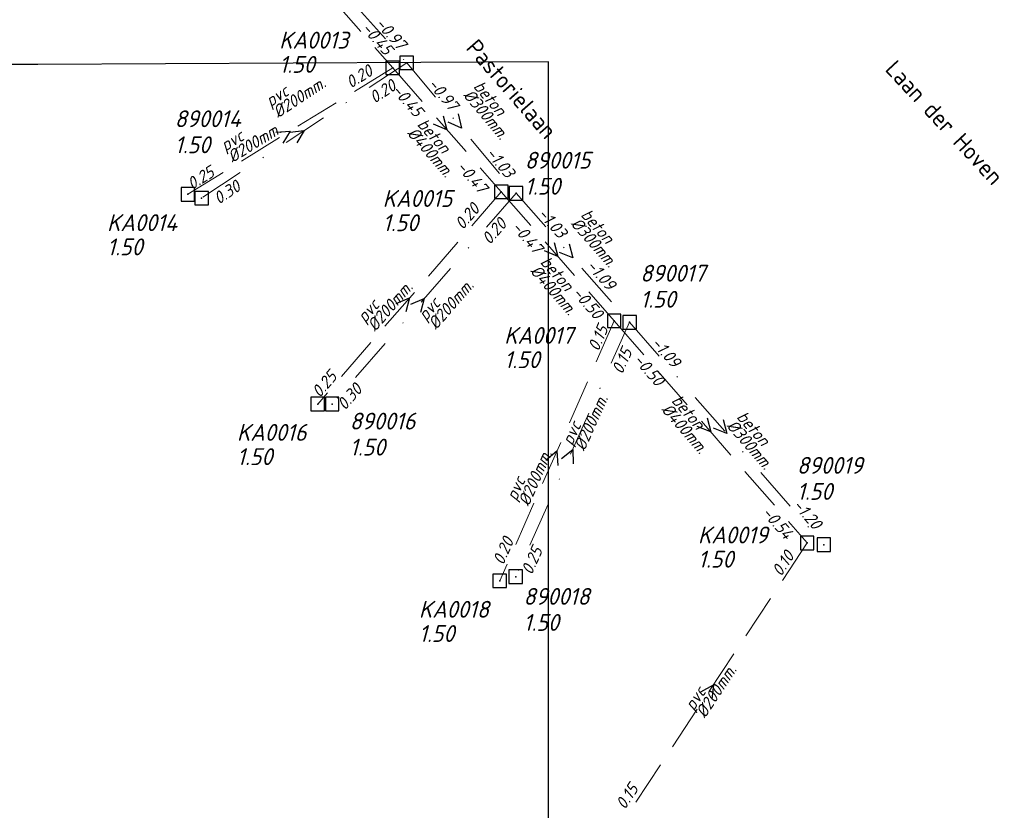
# Model space of a CAD drawing. Header units: metres. Extents: x 152202 to 157341, y 461610 to 468701.
# Tile 192 of 238: x 154830 to 154940, y 467080 to 467168. Entities that reach past the tile are written whole.
import ezdxf
from ezdxf.enums import TextEntityAlignment as Align

# ---------------------------------------------------------------- set-up
doc = ezdxf.new("R2010")
doc.units = ezdxf.units.M
doc.header["$PDMODE"] = 64
doc.header["$PDSIZE"] = 1.5
doc.linetypes.add('RI-HWA', pattern=[7.4, 5, -2.4])
doc.linetypes.add('RI-VWA', pattern=[11, 5, -3, 0, -3])
doc.layers.get('0').update_dxf_attribs({"linetype": 'CONTINUOUS'})
doc.layers.get('DEFPOINTS').update_dxf_attribs({"linetype": 'CONTINUOUS'})
for name, color, linetype, lineweight in [('B-OI-RI-HWA-BOB-T18', 150, 'CONTINUOUS', 18), ('B-OI-RI-HWA-MATERIAAL-T18', 150, 'CONTINUOUS', 18), ('B-OI-RI-HWA-PUTDEKSELHOOGTE-T25', 150, 'CONTINUOUS', 25), ('B-OI-RI-HWA-PUTNUMMER-T25', 150, 'CONTINUOUS', 25), ('B-OI-RI-HWA_DIAMETER-T18', 150, 'CONTINUOUS', 18), ('B-OI-RI-HWA_RIOOLPUT-S', 150, 'CONTINUOUS', 25), ('B-OI-RI-HWA_TRANSPORTLEIDING-G', 150, 'RI-HWA', 18), ('B-OI-RI-STROOMRICHTING-S', 252, 'CONTINUOUS', 25), ('B-OI-RI-VWA-BOB-T18', 34, 'CONTINUOUS', 18), ('B-OI-RI-VWA-DIAMETER-T18', 34, 'CONTINUOUS', 18), ('B-OI-RI-VWA-MATERIAAL-T18', 34, 'CONTINUOUS', 18), ('B-OI-RI-VWA_PUTDEKSELHOOGTE-T25', 34, 'CONTINUOUS', 25), ('B-OI-RI-VWA_PUTNUMMER-T25', 34, 'CONTINUOUS', 25), ('B-OI-RI-VWA_RIOOLPUT-S', 34, 'CONTINUOUS', 25), ('B-OI-RI-VWA_TRANSPORTLEIDING-G', 34, 'RI-VWA', 18), ('B-RO-OG-TOPOGRAFIE-T18', 2, 'CONTINUOUS', 18)]:
    doc.layers.add(name, color=color, linetype=linetype, lineweight=lineweight)
doc.styles.add('NLCS-ISO-M200-T18', font='NLCS-ISO.ttf', dxfattribs={"height": 360})
doc.styles.add('NLCS-ISO-M750-T18_CURSIEF', font='NLCS-ISO.ttf', dxfattribs={"oblique": 15, "height": 1.35})
doc.styles.add('NLCS-ISO-M750-T25_CURSIEF', font='NLCS-ISO.ttf', dxfattribs={"oblique": 15, "height": 1.875})

# ---------------------------------------------------------------- blocks, each defined once
blk = doc.blocks.new('ACMAP_ANN_TEMPLATE_hwa-diam')
at = {"style": 'NLCS-ISO-M750-T18_CURSIEF', "oblique": 15}
blk.add_attdef('hwa-diam', (-3.7, -1.3), '', height=1.35, dxfattribs=at)
blk = doc.blocks.new('ACMAP_ANN_TEMPLATE_hwa-materiaal')
at = {"style": 'NLCS-ISO-M750-T18_CURSIEF', "oblique": 15}
blk.add_attdef('hwa-mat', (-3.7, 0.2), '', height=1.35, dxfattribs=at)
blk = doc.blocks.new('ACMAP_ANN_TEMPLATE_hwa-nap-l')
at = {"style": 'NLCS-ISO-M750-T18_CURSIEF', "oblique": 15}
blk.add_attdef('hwa-nap-l', (3.3, 0.2), '', height=1.35, dxfattribs=at)
blk = doc.blocks.new('ACMAP_ANN_TEMPLATE_hwa-nap-r')
at = {"style": 'NLCS-ISO-M750-T18_CURSIEF', "oblique": 15}
blk.add_attdef('hwa-nap-r', (-5.6, 0.2), '', height=1.35, dxfattribs=at)
blk = doc.blocks.new('ACMAP_ANN_TEMPLATE_vwa-diam')
at = {"style": 'NLCS-ISO-M750-T18_CURSIEF', "oblique": 15}
blk.add_attdef('vwa-diam', (0.3, -1.3), '', height=1.35, dxfattribs=at)
blk = doc.blocks.new('ACMAP_ANN_TEMPLATE_vwa-materiaal')
at = {"style": 'NLCS-ISO-M750-T18_CURSIEF', "oblique": 15}
blk.add_attdef('vwa-mat', (0.3, 0.2), '', height=1.35, dxfattribs=at)
blk = doc.blocks.new('ACMAP_ANN_TEMPLATE_vwa-nap-l')
at = {"style": 'NLCS-ISO-M750-T18_CURSIEF', "oblique": 15}
blk.add_attdef('vwa-nap-l', (3.3, 0.2), '', height=1.35, dxfattribs=at)
blk = doc.blocks.new('ACMAP_ANN_TEMPLATE_vwa-nap-r')
at = {"style": 'NLCS-ISO-M750-T18_CURSIEF', "oblique": 15}
blk.add_attdef('vwa-nap-r', (-5.6, 0.2), '', height=1.35, dxfattribs=at)
blk = doc.blocks.new('ACMAP_ANN_TEMPLATE_hwa-puth')
at = {"color": 0, "linetype": 'ByBlock', "style": 'NLCS-ISO-M750-T25_CURSIEF', "oblique": 15}
blk.add_attdef('hwa-puth', (-9, -6.8), '', height=1.88, dxfattribs=at)
blk = doc.blocks.new('ACMAP_ANN_TEMPLATE_hwa-putnr')
at = {"color": 0, "linetype": 'ByBlock', "style": 'NLCS-ISO-M750-T25_CURSIEF', "oblique": 15}
blk.add_attdef('hwa-putnr', (-9, -4.1), '', height=1.88, dxfattribs=at)
blk = doc.blocks.new('ACMAP_ANN_TEMPLATE_vwa-puth')
at = {"style": 'NLCS-ISO-M750-T25_CURSIEF', "oblique": 15}
blk.add_attdef('vwa-puth', (-3, 5), '', height=1.88, dxfattribs=at)
blk = doc.blocks.new('ACMAP_ANN_TEMPLATE_vwa-putnr')
at = {"style": 'NLCS-ISO-M750-T25_CURSIEF', "oblique": 15}
blk.add_attdef('vaw-putnr', (-3, 7.9), '', height=1.88, dxfattribs=at)

msp = doc.modelspace()

# ---------------------------------------------------------------- linework, layer by layer
at = {"layer": 'B-OI-RI-HWA_RIOOLPUT-S', "transparency": 33554623}
for p in [(154871.68, 467162.35), (154848.87, 467148.26), (154883.78, 467148.53), (154896.36, 467134.16), (154863.33, 467124.9), (154917.84, 467109.43), (154883.6, 467105.2)]:
    msp.add_point(p, dxfattribs=at)
at = {"layer": 'B-OI-RI-HWA_TRANSPORTLEIDING-G', "transparency": 33554623}
for p, q in [((154845.29, 467192.4), (154871.68, 467162.35)), ((154871.68, 467162.35), (154848.87, 467148.26)), ((154871.68, 467162.35), (154883.78, 467148.53)), ((154883.78, 467148.53), (154863.33, 467124.9)), ((154883.78, 467148.53), (154896.36, 467134.16)), ((154896.36, 467134.16), (154883.6, 467105.2)), ((154896.36, 467134.16), (154917.84, 467109.43)), ((154917.84, 467109.43), (154896.97, 467077.83))]:
    msp.add_line(p, q, dxfattribs=at)
at = {"layer": 'B-OI-RI-STROOMRICHTING-S', "transparency": 33554623}
for points in [[(154877.32, 467157), (154877.73, 467155.44), (154876.24, 467156.05)], [(154878.96, 467157.2), (154879.33, 467155.64), (154877.85, 467156.28)], [(154858.67, 467155.16), (154860.27, 467155.3), (154859.43, 467153.94)], [(154860.22, 467155.17), (154861.82, 467155.36), (154861.01, 467153.97)], [(154889.66, 467142.9), (154890.07, 467141.34), (154888.58, 467141.95)], [(154891.33, 467142.74), (154891.74, 467141.18), (154890.25, 467141.79)], [(154872.07, 467136.1), (154873.55, 467136.72), (154873.16, 467135.15)], [(154873.7, 467136.02), (154875.18, 467136.64), (154874.78, 467135.08)], [(154906.7, 467123.35), (154907.1, 467121.79), (154905.61, 467122.41)], [(154908.48, 467123.17), (154908.89, 467121.61), (154907.4, 467122.23)], [(154888.74, 467118.65), (154889.98, 467119.68), (154890.06, 467118.07)], [(154890.48, 467118.82), (154891.73, 467119.83), (154891.79, 467118.23)], [(154906.01, 467092.83), (154907.4, 467093.63), (154907.21, 467092.03)]]:
    msp.add_lwpolyline(points, dxfattribs=at)
at = {"layer": 'B-OI-RI-VWA_RIOOLPUT-S', "transparency": 33554623}
for p in [(154873.24, 467162.9), (154850.4, 467147.83), (154885.42, 467148.37), (154898.07, 467134), (154864.95, 467124.9), (154919.7, 467109.23), (154885.38, 467105.67)]:
    msp.add_point(p, dxfattribs=at)
at = {"layer": 'B-OI-RI-VWA_TRANSPORTLEIDING-G', "transparency": 33554623}
for p, q in [((154845.4, 467194.15), (154873.24, 467162.9)), ((154873.24, 467162.9), (154850.4, 467147.83)), ((154873.24, 467162.9), (154885.42, 467148.37)), ((154885.42, 467148.37), (154864.95, 467124.9)), ((154885.42, 467148.37), (154898.07, 467134)), ((154898.07, 467134), (154885.38, 467105.67)), ((154898.07, 467134), (154919.7, 467109.23))]:
    msp.add_line(p, q, dxfattribs=at)
at = {"layer": 'DEFPOINTS', "flags": 128}
msp.add_lwpolyline([(154889.054, 467163.024), (154832.154, 467162.726), (154674.654, 467162.726), (154524.654, 467162.726), (154524.654, 466985.725), (154524.654, 466897.05), (154889.054, 466897.05)], close=True, dxfattribs=at)

# ---------------------------------------------------------------- block references
at = {"layer": 'B-OI-RI-HWA-BOB-T18', "transparency": 33554623}
ref = msp.add_blockref('ACMAP_ANN_TEMPLATE_hwa-nap-r', (154871.68, 467162.35), dxfattribs=dict(at, rotation=311.2896997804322))
ref.add_attrib('hwa-nap-r', '-0.45', (154868.135, 467166.69), dxfattribs={"layer": '0', "color": 0, "linetype": 'ByBlock', "height": 1.35, "rotation": 311.2897, "style": 'NLCS-ISO-M750-T18_CURSIEF', "oblique": 15})
ref = msp.add_blockref('ACMAP_ANN_TEMPLATE_hwa-nap-l', (154864.311, 467158.103), dxfattribs=dict(at, rotation=31.70410346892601))
ref.add_attrib('hwa-nap-l', '0.20', (154867.014, 467160.007), dxfattribs={"layer": '0', "color": 0, "linetype": 'ByBlock', "height": 1.35, "rotation": 31.7041, "style": 'NLCS-ISO-M750-T18_CURSIEF', "oblique": 15})
ref = msp.add_blockref('ACMAP_ANN_TEMPLATE_hwa-nap-l', (154869.193, 467162.15), dxfattribs=dict(at, rotation=311.2035311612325))
ref.add_attrib('hwa-nap-l', '-0.45', (154871.518, 467159.799), dxfattribs={"layer": '0', "color": 0, "linetype": 'ByBlock', "height": 1.35, "rotation": 311.20353, "style": 'NLCS-ISO-M750-T18_CURSIEF', "oblique": 15})
ref = msp.add_blockref('ACMAP_ANN_TEMPLATE_hwa-nap-r', (154854.201, 467151.483), dxfattribs=dict(at, rotation=31.70410346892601))
ref.add_attrib('hwa-nap-r', '0.25', (154849.332, 467148.71), dxfattribs={"layer": '0', "color": 0, "linetype": 'ByBlock', "height": 1.35, "rotation": 31.7041, "style": 'NLCS-ISO-M750-T18_CURSIEF', "oblique": 15})
ref = msp.add_blockref('ACMAP_ANN_TEMPLATE_hwa-nap-r', (154882.244, 467146.916), dxfattribs=dict(at, rotation=311.2035311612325))
ref.add_attrib('hwa-nap-r', '-0.47', (154878.705, 467151.261), dxfattribs={"layer": '0', "color": 0, "linetype": 'ByBlock', "height": 1.35, "rotation": 311.20353, "style": 'NLCS-ISO-M750-T18_CURSIEF', "oblique": 15})
ref = msp.add_blockref('ACMAP_ANN_TEMPLATE_hwa-nap-l', (154877.477, 467141.594), dxfattribs=dict(at, rotation=49.12625862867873))
ref.add_attrib('hwa-nap-l', '0.20', (154879.486, 467144.22), dxfattribs={"layer": '0', "color": 0, "linetype": 'ByBlock', "height": 1.35, "rotation": 49.12626, "style": 'NLCS-ISO-M750-T18_CURSIEF', "oblique": 15})
ref = msp.add_blockref('ACMAP_ANN_TEMPLATE_hwa-nap-l', (154882.528, 467146.9), dxfattribs=dict(at, rotation=311.2000360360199))
ref.add_attrib('hwa-nap-l', '-0.47', (154884.852, 467144.549), dxfattribs={"layer": '0', "color": 0, "linetype": 'ByBlock', "height": 1.35, "rotation": 311.20004, "style": 'NLCS-ISO-M750-T18_CURSIEF', "oblique": 15})
ref = msp.add_blockref('ACMAP_ANN_TEMPLATE_hwa-nap-r', (154895.149, 467132.879), dxfattribs=dict(at, rotation=311.2000360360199))
ref.add_attrib('hwa-nap-r', '-0.50', (154891.611, 467137.225), dxfattribs={"layer": '0', "color": 0, "linetype": 'ByBlock', "height": 1.35, "rotation": 311.20004, "style": 'NLCS-ISO-M750-T18_CURSIEF', "oblique": 15})
ref = msp.add_blockref('ACMAP_ANN_TEMPLATE_hwa-nap-l', (154893.44, 467127.579), dxfattribs=dict(at, rotation=66.22133925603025))
ref.add_attrib('hwa-nap-l', '0.15', (154894.588, 467130.68), dxfattribs={"layer": '0', "color": 0, "linetype": 'ByBlock', "height": 1.35, "rotation": 66.22134, "style": 'NLCS-ISO-M750-T18_CURSIEF', "oblique": 15})
ref = msp.add_blockref('ACMAP_ANN_TEMPLATE_hwa-nap-l', (154896.111, 467132.132), dxfattribs=dict(at, rotation=310.9769495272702))
ref.add_attrib('hwa-nap-l', '-0.50', (154898.426, 467129.772), dxfattribs={"layer": '0', "color": 0, "linetype": 'ByBlock', "height": 1.35, "rotation": 310.97695, "style": 'NLCS-ISO-M750-T18_CURSIEF', "oblique": 15})
ref = msp.add_blockref('ACMAP_ANN_TEMPLATE_hwa-nap-r', (154867.371, 467129.623), dxfattribs=dict(at, rotation=49.12625862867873))
ref.add_attrib('hwa-nap-r', '0.25', (154863.555, 467125.519), dxfattribs={"layer": '0', "color": 0, "linetype": 'ByBlock', "height": 1.35, "rotation": 49.12626, "style": 'NLCS-ISO-M750-T18_CURSIEF', "oblique": 15})
ref = msp.add_blockref('ACMAP_ANN_TEMPLATE_hwa-nap-r', (154916.238, 467108.398), dxfattribs=dict(at, rotation=310.9769495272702))
ref.add_attrib('hwa-nap-r', '-0.54', (154912.716, 467112.757), dxfattribs={"layer": '0', "color": 0, "linetype": 'ByBlock', "height": 1.35, "rotation": 310.97695, "style": 'NLCS-ISO-M750-T18_CURSIEF', "oblique": 15})
ref = msp.add_blockref('ACMAP_ANN_TEMPLATE_hwa-nap-r', (154886.439, 467111.926), dxfattribs=dict(at, rotation=66.22133925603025))
ref.add_attrib('hwa-nap-r', '0.20', (154883.998, 467106.882), dxfattribs={"layer": '0', "color": 0, "linetype": 'ByBlock', "height": 1.35, "rotation": 66.22134, "style": 'NLCS-ISO-M750-T18_CURSIEF', "oblique": 15})
ref = msp.add_blockref('ACMAP_ANN_TEMPLATE_hwa-nap-l', (154913.282, 467102.743), dxfattribs=dict(at, rotation=56.55751046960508))
ref.add_attrib('hwa-nap-l', '0.10', (154914.934, 467105.607), dxfattribs={"layer": '0', "color": 0, "linetype": 'ByBlock', "height": 1.35, "rotation": 56.55751, "style": 'NLCS-ISO-M750-T18_CURSIEF', "oblique": 15})
ref = msp.add_blockref('ACMAP_ANN_TEMPLATE_hwa-nap-r', (154900.802, 467084.211), dxfattribs=dict(at, rotation=56.55751046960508))
ref.add_attrib('hwa-nap-r', '0.15', (154897.549, 467079.648), dxfattribs={"layer": '0', "color": 0, "linetype": 'ByBlock', "height": 1.35, "rotation": 56.55751, "style": 'NLCS-ISO-M750-T18_CURSIEF', "oblique": 15})
at = {"layer": 'B-OI-RI-HWA-MATERIAAL-T18', "transparency": 33554623}
ref = msp.add_blockref('ACMAP_ANN_TEMPLATE_hwa-materiaal', (154876.622, 467153.087), dxfattribs=dict(at, rotation=311.2035311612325))
ref.add_attrib('hwa-mat', 'beton', (154874.335, 467156.003), dxfattribs={"layer": '0', "color": 0, "linetype": 'ByBlock', "height": 1.35, "rotation": 311.20353, "style": 'NLCS-ISO-M750-T18_CURSIEF', "oblique": 15})
ref = msp.add_blockref('ACMAP_ANN_TEMPLATE_hwa-materiaal', (154856.287, 467154.771), dxfattribs=dict(at, rotation=31.70410346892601))
ref.add_attrib('hwa-mat', 'pvc', (154853.034, 467152.997), dxfattribs={"layer": '0', "color": 0, "linetype": 'ByBlock', "height": 1.35, "rotation": 31.7041, "style": 'NLCS-ISO-M750-T18_CURSIEF', "oblique": 15})
ref = msp.add_blockref('ACMAP_ANN_TEMPLATE_hwa-materiaal', (154890.326, 467137.743), dxfattribs=dict(at, rotation=311.2000360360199))
ref.add_attrib('hwa-mat', 'beton', (154888.039, 467140.658), dxfattribs={"layer": '0', "color": 0, "linetype": 'ByBlock', "height": 1.35, "rotation": 311.20004, "style": 'NLCS-ISO-M750-T18_CURSIEF', "oblique": 15})
ref = msp.add_blockref('ACMAP_ANN_TEMPLATE_hwa-materiaal', (154871.169, 467136.537), dxfattribs=dict(at, rotation=49.12625862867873))
ref.add_attrib('hwa-mat', 'pvc', (154868.597, 467133.87), dxfattribs={"layer": '0', "color": 0, "linetype": 'ByBlock', "height": 1.35, "rotation": 49.12626, "style": 'NLCS-ISO-M750-T18_CURSIEF', "oblique": 15})
ref = msp.add_blockref('ACMAP_ANN_TEMPLATE_hwa-materiaal', (154904.932, 467122.308), dxfattribs=dict(at, rotation=310.9769495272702))
ref.add_attrib('hwa-mat', 'beton', (154902.657, 467125.233), dxfattribs={"layer": '0', "color": 0, "linetype": 'ByBlock', "height": 1.35, "rotation": 310.97695, "style": 'NLCS-ISO-M750-T18_CURSIEF', "oblique": 15})
ref = msp.add_blockref('ACMAP_ANN_TEMPLATE_hwa-materiaal', (154887.131, 467117.332), dxfattribs=dict(at, rotation=66.22133925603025))
ref.add_attrib('hwa-mat', 'pvc', (154885.457, 467114.027), dxfattribs={"layer": '0', "color": 0, "linetype": 'ByBlock', "height": 1.35, "rotation": 66.22134, "style": 'NLCS-ISO-M750-T18_CURSIEF', "oblique": 15})
ref = msp.add_blockref('ACMAP_ANN_TEMPLATE_hwa-materiaal', (154907.405, 467093.63), dxfattribs=dict(at, rotation=56.55751046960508))
ref.add_attrib('hwa-mat', 'pvc', (154905.199, 467090.653), dxfattribs={"layer": '0', "color": 0, "linetype": 'ByBlock', "height": 1.35, "rotation": 56.55751, "style": 'NLCS-ISO-M750-T18_CURSIEF', "oblique": 15})
at = {"layer": 'B-OI-RI-HWA-PUTDEKSELHOOGTE-T25', "transparency": 33554623}
for p in [(154868.04, 467168.583), (154879.563, 467150.948), (154848.87, 467148.26), (154893.098, 467135.7), (154863.33, 467124.9), (154914.679, 467113.478), (154883.6, 467105.2)]:
    msp.add_blockref('ACMAP_ANN_TEMPLATE_hwa-puth', p, dxfattribs=at).add_auto_attribs({'hwa-puth': '1.50'})
at = {"layer": 'B-OI-RI-HWA-PUTNUMMER-T25', "transparency": 33554623}
for p, values in [((154868.04, 467168.583), {'hwa-putnr': 'KA0013'}), ((154879.563, 467150.948), {'hwa-putnr': 'KA0015'}), ((154848.87, 467148.26), {'hwa-putnr': 'KA0014'}), ((154893.098, 467135.7), {'hwa-putnr': 'KA0017'}), ((154863.33, 467124.9), {'hwa-putnr': 'KA0016'}), ((154914.679, 467113.478), {'hwa-putnr': 'KA0019'}), ((154883.6, 467105.2), {'hwa-putnr': 'KA0018'})]:
    msp.add_blockref('ACMAP_ANN_TEMPLATE_hwa-putnr', p, dxfattribs=at).add_auto_attribs(values)
at = {"layer": 'B-OI-RI-HWA_DIAMETER-T18', "transparency": 33554623}
ref = msp.add_blockref('ACMAP_ANN_TEMPLATE_hwa-diam', (154856.287, 467154.771), dxfattribs=dict(at, rotation=31.70410346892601))
ref.add_attrib('hwa-diam', '%%c200mm.', (154853.822, 467151.721), dxfattribs={"layer": '0', "color": 0, "linetype": 'ByBlock', "height": 1.35, "rotation": 31.7041, "style": 'NLCS-ISO-M750-T18_CURSIEF', "oblique": 15})
ref = msp.add_blockref('ACMAP_ANN_TEMPLATE_hwa-diam', (154876.622, 467153.087), dxfattribs=dict(at, rotation=311.2035311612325))
ref.add_attrib('hwa-diam', '%%c400mm.', (154873.206, 467155.014), dxfattribs={"layer": '0', "color": 0, "linetype": 'ByBlock', "height": 1.35, "rotation": 311.20353, "style": 'NLCS-ISO-M750-T18_CURSIEF', "oblique": 15})
ref = msp.add_blockref('ACMAP_ANN_TEMPLATE_hwa-diam', (154890.326, 467137.743), dxfattribs=dict(at, rotation=311.2000360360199))
ref.add_attrib('hwa-diam', '%%c400mm.', (154886.911, 467139.67), dxfattribs={"layer": '0', "color": 0, "linetype": 'ByBlock', "height": 1.35, "rotation": 311.20004, "style": 'NLCS-ISO-M750-T18_CURSIEF', "oblique": 15})
ref = msp.add_blockref('ACMAP_ANN_TEMPLATE_hwa-diam', (154871.169, 467136.537), dxfattribs=dict(at, rotation=49.12625862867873))
ref.add_attrib('hwa-diam', '%%c200mm.', (154869.731, 467132.889), dxfattribs={"layer": '0', "color": 0, "linetype": 'ByBlock', "height": 1.35, "rotation": 49.12626, "style": 'NLCS-ISO-M750-T18_CURSIEF', "oblique": 15})
ref = msp.add_blockref('ACMAP_ANN_TEMPLATE_hwa-diam', (154904.932, 467122.308), dxfattribs=dict(at, rotation=310.9769495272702))
ref.add_attrib('hwa-diam', '%%c400mm.', (154901.525, 467124.249), dxfattribs={"layer": '0', "color": 0, "linetype": 'ByBlock', "height": 1.35, "rotation": 310.97695, "style": 'NLCS-ISO-M750-T18_CURSIEF', "oblique": 15})
ref = msp.add_blockref('ACMAP_ANN_TEMPLATE_hwa-diam', (154887.131, 467117.332), dxfattribs=dict(at, rotation=66.22133925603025))
ref.add_attrib('hwa-diam', '%%c200mm.', (154886.829, 467113.422), dxfattribs={"layer": '0', "color": 0, "linetype": 'ByBlock', "height": 1.35, "rotation": 66.22134, "style": 'NLCS-ISO-M750-T18_CURSIEF', "oblique": 15})
ref = msp.add_blockref('ACMAP_ANN_TEMPLATE_hwa-diam', (154907.405, 467093.63), dxfattribs=dict(at, rotation=56.55751046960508))
ref.add_attrib('hwa-diam', '%%c200mm.', (154906.451, 467089.826), dxfattribs={"layer": '0', "color": 0, "linetype": 'ByBlock', "height": 1.35, "rotation": 56.55751, "style": 'NLCS-ISO-M750-T18_CURSIEF', "oblique": 15})
at = {"layer": 'B-OI-RI-VWA-BOB-T18', "transparency": 33554623}
ref = msp.add_blockref('ACMAP_ANN_TEMPLATE_vwa-nap-r', (154873.24, 467162.9), dxfattribs=dict(at, rotation=311.6972050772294))
ref.add_attrib('vwa-nap-r', '-0.97', (154869.664, 467167.214), dxfattribs={"layer": '0', "color": 0, "linetype": 'ByBlock', "height": 1.35, "rotation": 311.69721, "style": 'NLCS-ISO-M750-T18_CURSIEF', "oblique": 15})
ref = msp.add_blockref('ACMAP_ANN_TEMPLATE_vwa-nap-l', (154867.02, 467156.333), dxfattribs=dict(at, rotation=33.41712192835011))
ref.add_attrib('vwa-nap-l', '0.20', (154869.664, 467158.317), dxfattribs={"layer": '0', "color": 0, "linetype": 'ByBlock', "height": 1.35, "rotation": 33.41712, "style": 'NLCS-ISO-M750-T18_CURSIEF', "oblique": 15})
ref = msp.add_blockref('ACMAP_ANN_TEMPLATE_vwa-nap-l', (154873.24, 467162.9), dxfattribs=dict(at, rotation=309.9719481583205))
ref.add_attrib('vwa-nap-l', '-0.97', (154875.513, 467160.499), dxfattribs={"layer": '0', "color": 0, "linetype": 'ByBlock', "height": 1.35, "rotation": 309.97195, "style": 'NLCS-ISO-M750-T18_CURSIEF', "oblique": 15})
ref = msp.add_blockref('ACMAP_ANN_TEMPLATE_vwa-nap-r', (154885.42, 467148.37), dxfattribs=dict(at, rotation=309.9719481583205))
ref.add_attrib('vwa-nap-r', '-1.03', (154881.976, 467152.79), dxfattribs={"layer": '0', "color": 0, "linetype": 'ByBlock', "height": 1.35, "rotation": 309.97195, "style": 'NLCS-ISO-M750-T18_CURSIEF', "oblique": 15})
ref = msp.add_blockref('ACMAP_ANN_TEMPLATE_vwa-nap-r', (154857.094, 467150), dxfattribs=dict(at, rotation=33.41712192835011))
ref.add_attrib('vwa-nap-r', '0.30', (154852.31, 467147.083), dxfattribs={"layer": '0', "color": 0, "linetype": 'ByBlock', "height": 1.35, "rotation": 33.41712, "style": 'NLCS-ISO-M750-T18_CURSIEF', "oblique": 15})
ref = msp.add_blockref('ACMAP_ANN_TEMPLATE_vwa-nap-l', (154880.471, 467139.94), dxfattribs=dict(at, rotation=48.90580338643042))
ref.add_attrib('vwa-nap-l', '0.20', (154882.489, 467142.558), dxfattribs={"layer": '0', "color": 0, "linetype": 'ByBlock', "height": 1.35, "rotation": 48.9058, "style": 'NLCS-ISO-M750-T18_CURSIEF', "oblique": 15})
ref = msp.add_blockref('ACMAP_ANN_TEMPLATE_vwa-nap-l', (154885.42, 467148.37), dxfattribs=dict(at, rotation=311.3576627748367))
ref.add_attrib('vwa-nap-l', '-1.03', (154887.751, 467146.025), dxfattribs={"layer": '0', "color": 0, "linetype": 'ByBlock', "height": 1.35, "rotation": 311.35766, "style": 'NLCS-ISO-M750-T18_CURSIEF', "oblique": 15})
ref = msp.add_blockref('ACMAP_ANN_TEMPLATE_vwa-nap-r', (154896.717, 467135.921), dxfattribs=dict(at, rotation=311.3576627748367))
ref.add_attrib('vwa-nap-r', '-1.09', (154893.167, 467140.256), dxfattribs={"layer": '0', "color": 0, "linetype": 'ByBlock', "height": 1.35, "rotation": 311.35766, "style": 'NLCS-ISO-M750-T18_CURSIEF', "oblique": 15})
ref = msp.add_blockref('ACMAP_ANN_TEMPLATE_vwa-nap-l', (154896.076, 467125.036), dxfattribs=dict(at, rotation=65.87071973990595))
ref.add_attrib('vwa-nap-l', '0.15', (154897.242, 467128.129), dxfattribs={"layer": '0', "color": 0, "linetype": 'ByBlock', "height": 1.35, "rotation": 65.87072, "style": 'NLCS-ISO-M750-T18_CURSIEF', "oblique": 15})
ref = msp.add_blockref('ACMAP_ANN_TEMPLATE_vwa-nap-l', (154898.07, 467134), dxfattribs=dict(at, rotation=311.1285589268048))
ref.add_attrib('vwa-nap-l', '-1.09', (154900.391, 467131.646), dxfattribs={"layer": '0', "color": 0, "linetype": 'ByBlock', "height": 1.35, "rotation": 311.12856, "style": 'NLCS-ISO-M750-T18_CURSIEF', "oblique": 15})
ref = msp.add_blockref('ACMAP_ANN_TEMPLATE_vwa-nap-r', (154870.203, 467128.21), dxfattribs=dict(at, rotation=48.90580338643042))
ref.add_attrib('vwa-nap-r', '0.30', (154866.371, 467124.121), dxfattribs={"layer": '0', "color": 0, "linetype": 'ByBlock', "height": 1.35, "rotation": 48.9058, "style": 'NLCS-ISO-M750-T18_CURSIEF', "oblique": 15})
ref = msp.add_blockref('ACMAP_ANN_TEMPLATE_vwa-nap-r', (154919.7, 467109.23), dxfattribs=dict(at, rotation=311.1285589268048))
ref.add_attrib('vwa-nap-r', '-1.20', (154916.167, 467113.58), dxfattribs={"layer": '0', "color": 0, "linetype": 'ByBlock', "height": 1.35, "rotation": 311.12856, "style": 'NLCS-ISO-M750-T18_CURSIEF', "oblique": 15})
ref = msp.add_blockref('ACMAP_ANN_TEMPLATE_vwa-nap-r', (154889.639, 467110.816), dxfattribs=dict(at, rotation=65.87071973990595))
ref.add_attrib('vwa-nap-r', '0.25', (154887.167, 467105.787), dxfattribs={"layer": '0', "color": 0, "linetype": 'ByBlock', "height": 1.35, "rotation": 65.87072, "style": 'NLCS-ISO-M750-T18_CURSIEF', "oblique": 15})
at = {"layer": 'B-OI-RI-VWA-DIAMETER-T18', "transparency": 33554623}
ref = msp.add_blockref('ACMAP_ANN_TEMPLATE_vwa-diam', (154857.933, 467157.613), dxfattribs=dict(at, rotation=33.41712192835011))
ref.add_attrib('vwa-diam', '%%c200mm.', (154858.899, 467156.693), dxfattribs={"layer": '0', "color": 0, "linetype": 'ByBlock', "height": 1.35, "rotation": 33.41712, "style": 'NLCS-ISO-M750-T18_CURSIEF', "oblique": 15})
ref = msp.add_blockref('ACMAP_ANN_TEMPLATE_vwa-diam', (154880.256, 467160.33), dxfattribs=dict(at, rotation=309.9719481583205))
ref.add_attrib('vwa-diam', '%%c300mm.', (154879.452, 467159.265), dxfattribs={"layer": '0', "color": 0, "linetype": 'ByBlock', "height": 1.35, "rotation": 309.97195, "style": 'NLCS-ISO-M750-T18_CURSIEF', "oblique": 15})
ref = msp.add_blockref('ACMAP_ANN_TEMPLATE_vwa-diam', (154892.204, 467146.018), dxfattribs=dict(at, rotation=311.3576627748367))
ref.add_attrib('vwa-diam', '%%c300mm.', (154891.426, 467144.934), dxfattribs={"layer": '0', "color": 0, "linetype": 'ByBlock', "height": 1.35, "rotation": 311.35766, "style": 'NLCS-ISO-M750-T18_CURSIEF', "oblique": 15})
ref = msp.add_blockref('ACMAP_ANN_TEMPLATE_vwa-diam', (154875.327, 467133.718), dxfattribs=dict(at, rotation=48.90580338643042))
ref.add_attrib('vwa-diam', '%%c200mm.', (154876.504, 467133.09), dxfattribs={"layer": '0', "color": 0, "linetype": 'ByBlock', "height": 1.35, "rotation": 48.9058, "style": 'NLCS-ISO-M750-T18_CURSIEF', "oblique": 15})
ref = msp.add_blockref('ACMAP_ANN_TEMPLATE_vwa-diam', (154891.725, 467119.835), dxfattribs=dict(at, rotation=65.87071973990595))
ref.add_attrib('vwa-diam', '%%c200mm.', (154893.034, 467119.577), dxfattribs={"layer": '0', "color": 0, "linetype": 'ByBlock', "height": 1.35, "rotation": 65.87072, "style": 'NLCS-ISO-M750-T18_CURSIEF', "oblique": 15})
ref = msp.add_blockref('ACMAP_ANN_TEMPLATE_vwa-diam', (154909.567, 467123.514), dxfattribs=dict(at, rotation=311.1285589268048))
ref.add_attrib('vwa-diam', '%%c300mm.', (154908.785, 467122.433), dxfattribs={"layer": '0', "color": 0, "linetype": 'ByBlock', "height": 1.35, "rotation": 311.12856, "style": 'NLCS-ISO-M750-T18_CURSIEF', "oblique": 15})
at = {"layer": 'B-OI-RI-VWA-MATERIAAL-T18', "transparency": 33554623}
ref = msp.add_blockref('ACMAP_ANN_TEMPLATE_vwa-materiaal', (154880.256, 467160.33), dxfattribs=dict(at, rotation=309.9719481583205))
ref.add_attrib('vwa-mat', 'beton', (154880.602, 467160.229), dxfattribs={"layer": '0', "color": 0, "linetype": 'ByBlock', "height": 1.35, "rotation": 309.97195, "style": 'NLCS-ISO-M750-T18_CURSIEF', "oblique": 15})
ref = msp.add_blockref('ACMAP_ANN_TEMPLATE_vwa-materiaal', (154857.933, 467157.613), dxfattribs=dict(at, rotation=33.41712192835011))
ref.add_attrib('vwa-mat', 'pvc', (154858.073, 467157.945), dxfattribs={"layer": '0', "color": 0, "linetype": 'ByBlock', "height": 1.35, "rotation": 33.41712, "style": 'NLCS-ISO-M750-T18_CURSIEF', "oblique": 15})
ref = msp.add_blockref('ACMAP_ANN_TEMPLATE_vwa-materiaal', (154892.204, 467146.018), dxfattribs=dict(at, rotation=311.3576627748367))
ref.add_attrib('vwa-mat', 'beton', (154892.552, 467145.925), dxfattribs={"layer": '0', "color": 0, "linetype": 'ByBlock', "height": 1.35, "rotation": 311.35766, "style": 'NLCS-ISO-M750-T18_CURSIEF', "oblique": 15})
ref = msp.add_blockref('ACMAP_ANN_TEMPLATE_vwa-materiaal', (154875.327, 467133.718), dxfattribs=dict(at, rotation=48.90580338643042))
ref.add_attrib('vwa-mat', 'pvc', (154875.374, 467134.076), dxfattribs={"layer": '0', "color": 0, "linetype": 'ByBlock', "height": 1.35, "rotation": 48.9058, "style": 'NLCS-ISO-M750-T18_CURSIEF', "oblique": 15})
ref = msp.add_blockref('ACMAP_ANN_TEMPLATE_vwa-materiaal', (154909.567, 467123.514), dxfattribs=dict(at, rotation=311.1285589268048))
ref.add_attrib('vwa-mat', 'beton', (154909.915, 467123.42), dxfattribs={"layer": '0', "color": 0, "linetype": 'ByBlock', "height": 1.35, "rotation": 311.12856, "style": 'NLCS-ISO-M750-T18_CURSIEF', "oblique": 15})
ref = msp.add_blockref('ACMAP_ANN_TEMPLATE_vwa-materiaal', (154891.725, 467119.835), dxfattribs=dict(at, rotation=65.87071973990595))
ref.add_attrib('vwa-mat', 'pvc', (154891.665, 467120.191), dxfattribs={"layer": '0', "color": 0, "linetype": 'ByBlock', "height": 1.35, "rotation": 65.87072, "style": 'NLCS-ISO-M750-T18_CURSIEF', "oblique": 15})
at = {"layer": 'B-OI-RI-VWA_PUTDEKSELHOOGTE-T25', "transparency": 33554623}
ref = msp.add_blockref('ACMAP_ANN_TEMPLATE_vwa-puth', (154850.4, 467147.83), dxfattribs=at)
ref.add_attrib('vwa-puth', '1.50', (154847.4, 467152.83), dxfattribs={"layer": '0', "color": 0, "linetype": 'ByBlock', "height": 1.875, "style": 'NLCS-ISO-M750-T25_CURSIEF', "oblique": 15})
ref = msp.add_blockref('ACMAP_ANN_TEMPLATE_vwa-puth', (154889.392, 467143.212), dxfattribs=at)
ref.add_attrib('vwa-puth', '1.50', (154886.392, 467148.212), dxfattribs={"layer": '0', "color": 0, "linetype": 'ByBlock', "height": 1.875, "style": 'NLCS-ISO-M750-T25_CURSIEF', "oblique": 15})
ref = msp.add_blockref('ACMAP_ANN_TEMPLATE_vwa-puth', (154902.255, 467130.63), dxfattribs=at)
ref.add_attrib('vwa-puth', '1.50', (154899.255, 467135.63), dxfattribs={"layer": '0', "color": 0, "linetype": 'ByBlock', "height": 1.875, "style": 'NLCS-ISO-M750-T25_CURSIEF', "oblique": 15})
ref = msp.add_blockref('ACMAP_ANN_TEMPLATE_vwa-puth', (154869.896, 467114.159), dxfattribs=at)
ref.add_attrib('vwa-puth', '1.50', (154866.896, 467119.159), dxfattribs={"layer": '0', "color": 0, "linetype": 'ByBlock', "height": 1.875, "style": 'NLCS-ISO-M750-T25_CURSIEF', "oblique": 15})
ref = msp.add_blockref('ACMAP_ANN_TEMPLATE_vwa-puth', (154919.7, 467109.23), dxfattribs=at)
ref.add_attrib('vwa-puth', '1.50', (154916.7, 467114.23), dxfattribs={"layer": '0', "color": 0, "linetype": 'ByBlock', "height": 1.875, "style": 'NLCS-ISO-M750-T25_CURSIEF', "oblique": 15})
ref = msp.add_blockref('ACMAP_ANN_TEMPLATE_vwa-puth', (154889.251, 467094.639), dxfattribs=at)
ref.add_attrib('vwa-puth', '1.50', (154886.251, 467099.639), dxfattribs={"layer": '0', "color": 0, "linetype": 'ByBlock', "height": 1.875, "style": 'NLCS-ISO-M750-T25_CURSIEF', "oblique": 15})
at = {"layer": 'B-OI-RI-VWA_PUTNUMMER-T25', "transparency": 33554623}
ref = msp.add_blockref('ACMAP_ANN_TEMPLATE_vwa-putnr', (154850.4, 467147.83), dxfattribs=at)
ref.add_attrib('vaw-putnr', '890014', (154847.4, 467155.73), dxfattribs={"layer": '0', "color": 0, "linetype": 'ByBlock', "height": 1.875, "style": 'NLCS-ISO-M750-T25_CURSIEF', "oblique": 15})
ref = msp.add_blockref('ACMAP_ANN_TEMPLATE_vwa-putnr', (154889.392, 467143.212), dxfattribs=at)
ref.add_attrib('vaw-putnr', '890015', (154886.392, 467151.112), dxfattribs={"layer": '0', "color": 0, "linetype": 'ByBlock', "height": 1.875, "style": 'NLCS-ISO-M750-T25_CURSIEF', "oblique": 15})
ref = msp.add_blockref('ACMAP_ANN_TEMPLATE_vwa-putnr', (154902.255, 467130.63), dxfattribs=at)
ref.add_attrib('vaw-putnr', '890017', (154899.255, 467138.53), dxfattribs={"layer": '0', "color": 0, "linetype": 'ByBlock', "height": 1.875, "style": 'NLCS-ISO-M750-T25_CURSIEF', "oblique": 15})
ref = msp.add_blockref('ACMAP_ANN_TEMPLATE_vwa-putnr', (154869.896, 467114.159), dxfattribs=at)
ref.add_attrib('vaw-putnr', '890016', (154866.896, 467122.059), dxfattribs={"layer": '0', "color": 0, "linetype": 'ByBlock', "height": 1.875, "style": 'NLCS-ISO-M750-T25_CURSIEF', "oblique": 15})
ref = msp.add_blockref('ACMAP_ANN_TEMPLATE_vwa-putnr', (154919.7, 467109.23), dxfattribs=at)
ref.add_attrib('vaw-putnr', '890019', (154916.7, 467117.13), dxfattribs={"layer": '0', "color": 0, "linetype": 'ByBlock', "height": 1.875, "style": 'NLCS-ISO-M750-T25_CURSIEF', "oblique": 15})
ref = msp.add_blockref('ACMAP_ANN_TEMPLATE_vwa-putnr', (154889.251, 467094.639), dxfattribs=at)
ref.add_attrib('vaw-putnr', '890018', (154886.251, 467102.539), dxfattribs={"layer": '0', "color": 0, "linetype": 'ByBlock', "height": 1.875, "style": 'NLCS-ISO-M750-T25_CURSIEF', "oblique": 15})

# ---------------------------------------------------------------- texts
at = {"layer": 'B-RO-OG-TOPOGRAFIE-T18', "style": 'NLCS-ISO-M200-T18'}
for s, rotation, p in [('Pastorielaan', 311.2, (154884.923, 467159.98)), ('Laan der Hoven', 312.9, (154933.142, 467156.249))]:
    msp.add_text(s, height=1.875, rotation=rotation, dxfattribs=at).set_placement(p, align=Align.MIDDLE)

doc.saveas('drawing.dxf')
